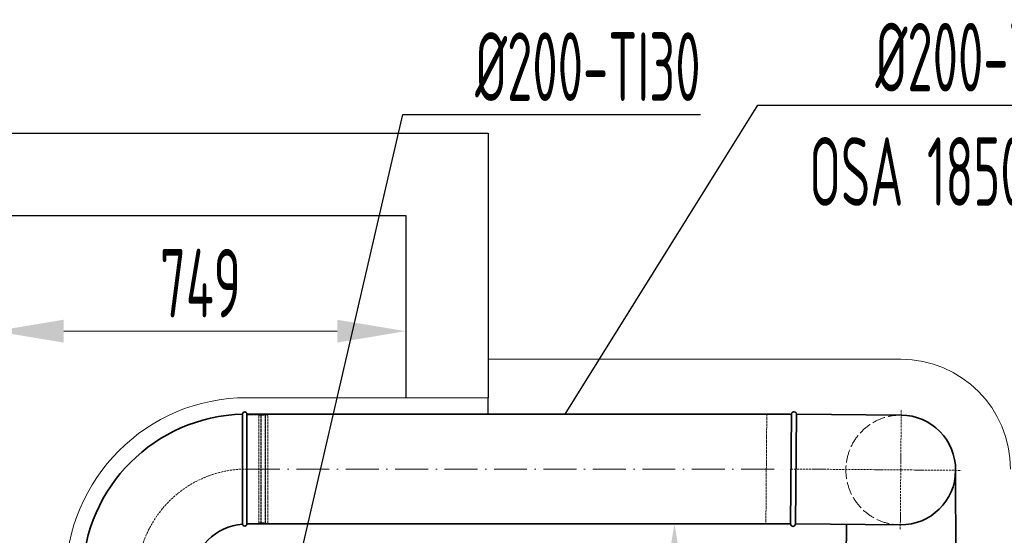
# Model space of a CAD drawing. Header units: millimetres. Extents: x -118717 to 8962, y 22910 to 145283.
# Tile 161 of 193: x -33218 to -31423, y 110695 to 111635. Entities that reach past the tile are written whole.
import ezdxf

# ---------------------------------------------------------------- set-up
doc = ezdxf.new("R2010")
doc.units = ezdxf.units.MM
for name, pattern in [('ACAD_ISO02W100', [15, 12, -3]), ('ACAD_ISO10W100', [18, 12, -3, 0, -3]), ('phl_thick', [0])]:
    doc.linetypes.add(name, pattern=pattern)
for name, color, linetype, lineweight in [('UT_KOTY - DIMENZE', 7, 'Continuous', 5), ('VZT_05 ETA (ODVOD) - OBRYS', 6, 'Continuous', 35), ('VZT_06 ETA (ODVOD) - OSA', 6, 'ACAD_ISO10W100', 5), ('VZT_08 ETA (ODVOD) - SKRYTÉ', 6, 'ACAD_ISO02W100', 5), ('VZT_60_KOTY - DIMENZE', 7, 'Continuous', 5), ('VZT_IZOLACE - TEPELNÁ', 6, 'IZOLACE TEPELNA', 13)]:
    doc.layers.add(name, color=color, linetype=linetype, lineweight=lineweight)
doc.layers.add('VZT_07 ETA (ODVOD) - NETISK', color=8, linetype='ACAD_ISO02W100', lineweight=5, plot=False)
doc.styles.add('EVORA_125', font='isocp.shx', dxfattribs={"width": 0.6, "height": 125})
doc.styles.add('ISOCP 2.5', font='isocp.shx', dxfattribs={"width": 0.6, "height": 2.5})
doc.styles.get("Standard").update_dxf_attribs({"font": 'arial.ttf'})
doc.linetypes.add('IZOLACE TEPELNA', pattern='A,12.7,-1.5,["T",Standard,S=2.54,R=0,X=0,Y=-1.27],-3', length=17.2)

msp = doc.modelspace()

# ---------------------------------------------------------------- linework, layer by layer
for p, q in [((-34885.0710611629, 111428.3082595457), (-32363.84249935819, 111428.3082595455)), ((-32363.84249935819, 111428.3082595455), (-32363.84249935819, 110946.1903793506)), ((-34735.07106116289, 111278.3082595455), (-32513.84249935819, 111278.3082595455)), ((-32513.84249935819, 111278.3082595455), (-32513.84249935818, 110946.1903793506)), ((-32363.84249935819, 110916.1903793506), (-32363.84249935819, 110946.1903793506))]:
    msp.add_line(p, q)
at = {"layer": 'UT_KOTY - DIMENZE'}
for p, q in [((-32513.84249935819, 110999.3467828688), (-32513.84249935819, 111129.8846539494)), ((-33137.34249935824, 111067.3846539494), (-32638.84249935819, 111067.3846539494))]:
    msp.add_line(p, q, dxfattribs=at)
for points in [[(-33137.34249935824, 111088.2179872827), (-33137.34249935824, 111046.5513206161), (-33262.34249935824, 111067.3846539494)], [(-32638.84249935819, 111088.2179872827), (-32638.84249935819, 111046.5513206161), (-32513.84249935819, 111067.3846539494)], [(-32044.90536494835, 110591.1903793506), (-32003.23869828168, 110591.1903793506), (-32024.07203161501, 110716.1903793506)]]:
    msp.add_solid(points, dxfattribs=at)
at = {"layer": 'VZT_05 ETA (ODVOD) - OBRYS'}
for p, q in [((-32811.42353367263, 110816.1103793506), (-32811.42353367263, 110916.1903793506)), ((-32803.42353367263, 110716.1903793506), (-32803.42353367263, 110916.1903793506)), ((-31511.51105948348, 110623.6082457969), (-31511.58851163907, 110814.6082300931)), ((-31711.49679230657, 110623.5271498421), (-31710.76167877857, 110715.3868838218))]:
    msp.add_line(p, q, dxfattribs=at)
for points in [[(-31812.45474644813, 110916.1903793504), (-32803.4235336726, 110916.1903793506)], [(-31810.8565407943, 110916.1800523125), (-31812.45688858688, 110716.2007063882)], [(-31801.85682896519, 110916.1080315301), (-31803.45717675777, 110716.1286856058)], [(-31801.85682896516, 110916.1080315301), (-31610.86294459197, 110914.5795904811)], [(-31812.4547464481, 110716.1903793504), (-32803.42353367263, 110716.1903793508)], [(-31803.4571767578, 110716.1286856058), (-31612.46329238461, 110714.6002445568)]]:
    msp.add_lwpolyline(points, dxfattribs=at)
for centre, radius, start, end in [((-32803.42353367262, 110616.1903793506), 300.0000000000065, 91.52806859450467, 178.4719314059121), ((-32807.42353367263, 110916.1903793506), 4.000000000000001, 0, 180), ((-31806.35668487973, 110916.1440419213), 4.500000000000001, 359.5414965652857, 179.5414965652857), ((-31611.66444894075, 110814.4236642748), 100, 269.5414965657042, 89.54149656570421), ((-32803.42353367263, 110616.1903793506), 100.0000000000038, 94.58122008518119, 175.4187799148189), ((-32807.42353367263, 110716.1903793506), 4.000000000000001, 184.5812200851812, 0), ((-31807.95703267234, 110716.1646959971), 4.500000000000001, 179.5414965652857, 359.5414965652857)]:
    msp.add_arc(centre, radius, start, end, dxfattribs=at)
msp.add_open_spline([(-32811.41075411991, 110715.8708905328), (-32811.41076902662, 110715.8709067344), (-32811.41198039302, 110718.0862505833), (-32811.41549964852, 110727.0374470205), (-32811.41766223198, 110733.988005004), (-32811.42090984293, 110751.7785591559), (-32811.42200455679, 110762.4653842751), (-32811.42328193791, 110786.1923904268), (-32811.42349220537, 110799.0097462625), (-32811.42353192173, 110813.4059481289), (-32811.42353367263, 110814.7587011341), (-32811.42353367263, 110816.1103793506)], degree=3, knots=[315.2941861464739, 315.2941861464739, 315.2941861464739, 315.2941861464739, 351.7359821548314, 351.7359821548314, 390.7108750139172, 390.7108750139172, 429.8326237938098, 429.8326237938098, 468.9915634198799, 468.9915634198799, 473.0536326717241, 473.0536326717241, 473.0536326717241, 473.0536326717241], dxfattribs=at)
at = {"layer": 'VZT_06 ETA (ODVOD) - OSA', "ltscale": 0.3}
for points in [[(-31611.66311848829, 110814.5899175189), (-31610.78286448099, 110924.5863954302)], [(-31811.65671469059, 110816.1903793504), (-31611.66311848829, 110814.5899175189)], [(-31611.66311848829, 110814.5899175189), (-31612.54337249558, 110704.5934396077)], [(-31611.66311848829, 110814.5899175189), (-31501.66664057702, 110813.7096635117)]]:
    msp.add_lwpolyline(points, dxfattribs=at)
msp.add_lwpolyline([(-32803.42353367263, 110816.1903793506), (-32803.42353367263, 110816.1903793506, 0.414213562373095), (-33003.42353367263, 110616.1903793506), (-33003.42353367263, 110616.1903793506)], format="xyb", dxfattribs=at)
at = {"layer": 'VZT_06 ETA (ODVOD) - OSA', "ltscale": 5}
msp.add_lwpolyline([(-32803.4235336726, 110816.1903793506), (-31812.4547464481, 110816.1903793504)], dxfattribs=at)
at = {"layer": 'VZT_07 ETA (ODVOD) - NETISK', "ltscale": 0.4}
for p, q in [((-32803.42353367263, 110915.1903793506), (-32781.42353367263, 110915.1903793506)), ((-32781.42353367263, 110717.1903793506), (-32781.42353367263, 110915.1903793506)), ((-32781.42353367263, 110914.1903793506), (-32777.92353367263, 110914.1903793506)), ((-32777.92353367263, 110716.1903793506), (-32777.92353367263, 110916.1903793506)), ((-32777.92353367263, 110916.1903793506), (-32777.42353367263, 110916.1903793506)), ((-32777.42353367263, 110716.1903793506), (-32777.42353367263, 110916.1903793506)), ((-32777.42353367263, 110914.1903793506), (-32770.42353367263, 110914.1903793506)), ((-32770.42353367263, 110716.1903793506), (-32770.42353367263, 110916.1903793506)), ((-32770.42353367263, 110916.1903793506), (-32769.92353367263, 110916.1903793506)), ((-32769.92353367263, 110716.1903793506), (-32769.92353367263, 110916.1903793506)), ((-32769.92353367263, 110914.1903793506), (-32769.42353367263, 110914.1903793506)), ((-32769.42353367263, 110717.1903793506), (-32769.42353367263, 110915.1903793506)), ((-32769.42353367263, 110915.1903793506), (-32765.42353367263, 110915.1903793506)), ((-32765.42353367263, 110717.1903793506), (-32765.42353367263, 110915.1903793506)), ((-32803.42353367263, 110717.1903793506), (-32781.42353367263, 110717.1903793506)), ((-32781.42353367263, 110718.1903793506), (-32777.92353367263, 110718.1903793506)), ((-32777.92353367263, 110716.1903793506), (-32777.42353367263, 110716.1903793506)), ((-32777.42353367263, 110718.1903793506), (-32770.42353367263, 110718.1903793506)), ((-32770.42353367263, 110716.1903793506), (-32769.92353367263, 110716.1903793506)), ((-32769.92353367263, 110718.1903793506), (-32769.42353367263, 110718.1903793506)), ((-32769.42353367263, 110717.1903793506), (-32765.42353367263, 110717.1903793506))]:
    msp.add_line(p, q, dxfattribs=at)
msp.add_lwpolyline([(-31810.8565407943, 110916.1800523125), (-31855.85509993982, 110916.5401562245), (-31857.45544773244, 110716.5608103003), (-31812.45688858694, 110716.2007063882)], dxfattribs=at)
at = {"layer": 'VZT_08 ETA (ODVOD) - SKRYTÉ', "ltscale": 2}
msp.add_arc((-31611.66444894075, 110814.4236642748), 100, 89.54149656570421, 269.5414965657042, dxfattribs=at)
at = {"layer": 'VZT_60_KOTY - DIMENZE', "linetype": 'ByBlock', "lineweight": -2}
for p, q in [((-31872.16219612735, 111479.168182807), (-31822.16219612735, 111479.168182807)), ((-32519.09428353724, 111461.9248883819), (-32469.09428353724, 111461.9248883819))]:
    msp.add_line(p, q, dxfattribs=at)
for points in [[(-32223.32850535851, 110916.1903793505), (-31872.16219612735, 111479.168182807)], [(-31822.16219612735, 111479.168182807), (-31214.44391962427, 111479.168182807)], [(-32797.34249935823, 110261.3895240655), (-32519.09428353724, 111461.9248883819)], [(-32469.09428353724, 111461.9248883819), (-31976.53522841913, 111461.9248883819)]]:
    msp.add_lwpolyline(points, dxfattribs=at)
at = {"layer": 'VZT_IZOLACE - TEPELNÁ', "ltscale": 0.5}
for p, q in [((-32363.84249935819, 111016.1903793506), (-31611.50740990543, 111016.1903793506)), ((-32363.84249935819, 110946.1903793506), (-32803.42353367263, 110946.1903793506))]:
    msp.add_line(p, q, dxfattribs=at)
for centre, radius, start, end in [((-31611.50740990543, 110816.1903793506), 200, 0, 90), ((-32803.42353367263, 110616.1903793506), 329.9999999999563, 90, 180)]:
    msp.add_arc(centre, radius, start, end, dxfattribs=at)

# ---------------------------------------------------------------- texts
at = {"layer": 'UT_KOTY - DIMENZE', "insert": (-32888.09249935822, 111154.8846539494), "char_height": 125, "attachment_point": 5, "style": 'ISOCP 2.5'}
msp.add_mtext('749', dxfattribs=at)
at = {"layer": 'UT_KOTY - DIMENZE', "insert": (-32111.57203161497, 110331.0290299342), "char_height": 125, "attachment_point": 5, "rotation": 90, "style": 'ISOCP 2.5'}
msp.add_mtext('min 500 mm', dxfattribs=at)
at = {"layer": 'VZT_60_KOTY - DIMENZE', "linetype": 'phl_thick', "char_height": 125, "attachment_point": 3, "style": 'EVORA_125'}
for s, insert in [('%%C200-TI100\\POSA 1850\\~mm', (-31214.44391962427, 111629.168182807)), ('%%C200-TI30', (-31976.53522841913, 111611.9248883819)), ('%%C200-TI100\\POSA 350\\~mm', (-30656.72456949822, 111121.9783370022))]:
    msp.add_mtext(s, dxfattribs=dict(at, insert=insert))

doc.saveas('drawing.dxf')
